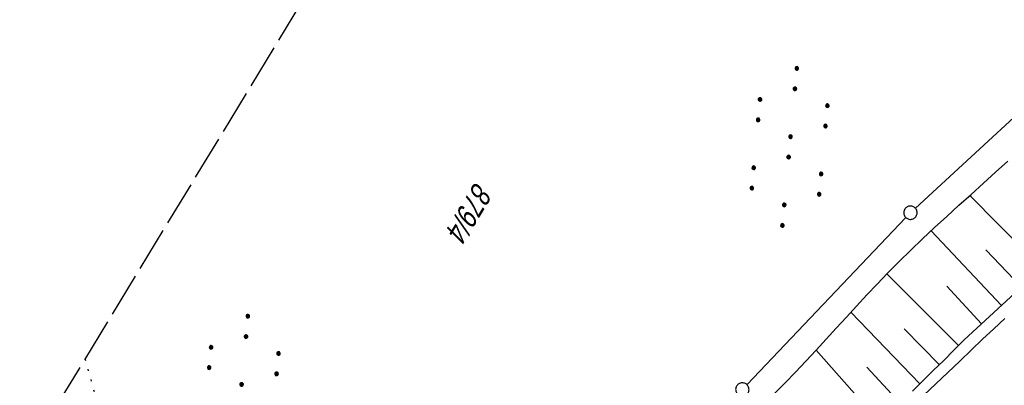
# Model space of a CAD drawing. Extents: x 509601 to 510326, y 459976 to 460916.
# Tile 4 of 39: x 509601 to 509712, y 460135 to 460176. Entities that reach past the tile are written whole.
import ezdxf

# ---------------------------------------------------------------- set-up
doc = ezdxf.new("R2010")
doc.units = 0
doc.header["$LTSCALE"] = 10
doc.header["$MEASUREMENT"] = 0
for name, pattern in [('LT00', [0]), ('LT14', [0.6, 0.5, -0.1]), ('PUNKTX2_STR', [0.6, 0.1, -0.5])]:
    doc.linetypes.add(name, pattern=pattern)
doc.layers.get('0').update_dxf_attribs({"linetype": 'LT00'})
for name, color, linetype in [('--EK_FBR', 1, 'LT00'), ('DFK_FLUR_NR', 250, 'LT00'), ('DFK_GZPKT', 250, 'LT00'), ('DFK_KATASTER', 250, 'LT00'), ('DFK_NUTZUNG', 250, 'LT00'), ('DFK_NUTZUNGSGRENZE', 70, 'PUNKTX2_STR'), ('V109_AFBR_BAB', 250, 'LT00'), ('V109_BOESCH', 250, 'LT00'), ('V109_BOSCHUNG', 250, 'LT00'), ('V110_AFBR_BAB', 250, 'LT00'), ('V110_BOESCH', 250, 'LT00'), ('V110_BOSCHUNG', 250, 'LT00')]:
    doc.layers.add(name, color=color, linetype=linetype)
doc.layers.add('-BLATT_109-RAND', color=7, linetype='LT14', plot=False)
doc.styles.get("Standard").update_dxf_attribs({"font": 'ARIAL.TTF'})

# ---------------------------------------------------------------- blocks, each defined once
blk = doc.blocks.new('SYMB7010')
at = {"color": 0, "linetype": 'ByBlock'}
for points in [[(-0.031408, 0.499213), (-0.093728, 0.49134), (-0.15457, 0.475719), (-0.212975, 0.452595), (-0.268021, 0.422333), (-0.31884, 0.385411), (-0.36463, 0.342411), (-0.40467, 0.29401), (-0.438329, 0.240973), (-0.465074, 0.184136), (-0.484486, 0.124395), (-0.496256, 0.062692), (-0.5002, 0)], [(-0.5002, 0), (-0.496256, -0.062692), (-0.484486, -0.124395), (-0.465075, -0.184136), (-0.438329, -0.240973), (-0.404671, -0.29401), (-0.36463, -0.342411), (-0.31884, -0.385411), (-0.268021, -0.422333), (-0.212975, -0.452595), (-0.154571, -0.475719), (-0.093728, -0.49134), (-0.031408, -0.499213), (0.031408, -0.499213)], [(0.5002, 0), (0.496256, 0.062692), (0.484485, 0.124395), (0.465074, 0.184136), (0.438329, 0.240973), (0.40467, 0.29401), (0.36463, 0.342411), (0.31884, 0.385411), (0.268021, 0.422333), (0.212975, 0.452595), (0.15457, 0.475719), (0.093728, 0.49134), (0.031408, 0.499213), (-0.031408, 0.499213)], [(0.031408, -0.499213), (0.093728, -0.491341), (0.15457, -0.475719), (0.212975, -0.452595), (0.268021, -0.422333), (0.31884, -0.385411), (0.36463, -0.342411), (0.404671, -0.294011), (0.438329, -0.240974), (0.465075, -0.184136), (0.484486, -0.124395), (0.496256, -0.062692), (0.500201, 0)]]:
    blk.add_lwpolyline(points, dxfattribs=at)
blk = doc.blocks.new('SYMB7110')
at = {"color": 0, "linetype": 'ByBlock'}
for p, q in [((-0.515, 0.392919), (-0.515, 0.367081)), ((-0.51, 0.362895), (-0.51, 0.397105)), ((-0.505, 0.399164), (-0.505, 0.360836)), ((-0.5, 0.360204), (-0.5, 0.399796)), ((-0.495, 0.399164), (-0.495, 0.360836)), ((-0.49, 0.362895), (-0.49, 0.397105)), ((-0.485, 0.392919), (-0.485, 0.367081)), ((-0.48, 0.379874), (-0.48, 0.380145)), ((-0.285, 0.392919), (-0.285, 0.367081)), ((-0.28, 0.362895), (-0.28, 0.397105)), ((-0.275, 0.399164), (-0.275, 0.360836)), ((-0.27, 0.360204), (-0.27, 0.399796)), ((-0.265, 0.399164), (-0.265, 0.360836)), ((-0.26, 0.362895), (-0.26, 0.397105)), ((-0.255, 0.392919), (-0.255, 0.367081)), ((-0.25, 0.379874), (-0.25, 0.380146)), ((0.255, 0.392919), (0.255, 0.367081)), ((0.26, 0.362895), (0.26, 0.397105)), ((0.265, 0.399164), (0.265, 0.360836)), ((0.27, 0.360204), (0.27, 0.399796)), ((0.275, 0.399164), (0.275, 0.360836)), ((0.28, 0.362895), (0.28, 0.397105)), ((0.285, 0.392919), (0.285, 0.367081)), ((0.29, 0.379874), (0.29, 0.380145)), ((0.485, 0.392919), (0.485, 0.367081)), ((0.49, 0.362895), (0.49, 0.397105)), ((0.495, 0.399164), (0.495, 0.360836)), ((0.5, 0.360204), (0.5, 0.399796)), ((0.505, 0.399164), (0.505, 0.360836)), ((0.51, 0.362895), (0.51, 0.397105)), ((0.515, 0.392919), (0.515, 0.367081)), ((0.52, 0.379874), (0.52, 0.380146)), ((-0.9, 0.012919), (-0.9, -0.012919)), ((-0.895, -0.017106), (-0.895, 0.017105)), ((-0.89, 0.019164), (-0.89, -0.019164)), ((-0.885, -0.019797), (-0.885, 0.019796)), ((-0.88, 0.019164), (-0.88, -0.019164)), ((-0.875, -0.017106), (-0.875, 0.017105)), ((-0.87, 0.012919), (-0.87, -0.012919)), ((-0.865, -0.000126), (-0.865, 0.000145)), ((-0.67, 0.012919), (-0.67, -0.012919)), ((-0.665, -0.017106), (-0.665, 0.017105)), ((-0.66, 0.019164), (-0.66, -0.019164)), ((-0.655, -0.019797), (-0.655, 0.019796)), ((-0.65, 0.019164), (-0.65, -0.019164)), ((-0.645, -0.017106), (-0.645, 0.017105)), ((-0.64, 0.012919), (-0.64, -0.012919)), ((-0.635, -0.000126), (-0.635, 0.000145)), ((-0.13, 0.012919), (-0.13, -0.012919)), ((-0.125, -0.017105), (-0.125, 0.017105)), ((-0.12, 0.019164), (-0.12, -0.019164)), ((-0.115, -0.019796), (-0.115, 0.019796)), ((-0.11, 0.019164), (-0.11, -0.019164)), ((-0.105, -0.017105), (-0.105, 0.017105)), ((-0.1, 0.012919), (-0.1, -0.012919)), ((-0.095, -0.000126), (-0.095, 0.000146)), ((0.1, 0.012919), (0.1, -0.012919)), ((0.105, -0.017105), (0.105, 0.017105)), ((0.11, 0.019164), (0.11, -0.019164)), ((0.115, -0.019796), (0.115, 0.019796)), ((0.12, 0.019164), (0.12, -0.019164)), ((0.125, -0.017105), (0.125, 0.017105)), ((0.13, 0.012919), (0.13, -0.012919)), ((0.135, -0.000126), (0.135, 0.000146)), ((0.64, 0.012919), (0.64, -0.012919)), ((0.645, -0.017105), (0.645, 0.017105)), ((0.65, 0.019164), (0.65, -0.019164)), ((0.655, -0.019796), (0.655, 0.019796)), ((0.66, 0.019164), (0.66, -0.019164)), ((0.665, -0.017105), (0.665, 0.017105)), ((0.67, 0.012919), (0.67, -0.012919)), ((0.675, -0.000126), (0.675, 0.000146)), ((0.87, 0.012919), (0.87, -0.012919)), ((0.875, -0.017105), (0.875, 0.017105)), ((0.88, 0.019164), (0.88, -0.019164)), ((0.885, -0.019796), (0.885, 0.019796)), ((0.89, 0.019164), (0.89, -0.019164)), ((0.895, -0.017105), (0.895, 0.017105)), ((0.9, 0.012919), (0.9, -0.012919)), ((0.905, -0.000126), (0.905, 0.000146)), ((-0.515, -0.367081), (-0.515, -0.392919)), ((-0.51, -0.397105), (-0.51, -0.362895)), ((-0.505, -0.360836), (-0.505, -0.399164)), ((-0.5, -0.399796), (-0.5, -0.360204)), ((-0.495, -0.360836), (-0.495, -0.399164)), ((-0.49, -0.397106), (-0.49, -0.362895)), ((-0.485, -0.367081), (-0.485, -0.392919)), ((-0.48, -0.380126), (-0.48, -0.379855)), ((-0.285, -0.367081), (-0.285, -0.392919)), ((-0.28, -0.397105), (-0.28, -0.362895)), ((-0.275, -0.360836), (-0.275, -0.399164)), ((-0.27, -0.399796), (-0.27, -0.360204)), ((-0.265, -0.360836), (-0.265, -0.399164)), ((-0.26, -0.397105), (-0.26, -0.362895)), ((-0.255, -0.367081), (-0.255, -0.392919)), ((-0.25, -0.380126), (-0.25, -0.379855)), ((0.255, -0.367081), (0.255, -0.392919)), ((0.26, -0.397105), (0.26, -0.362895)), ((0.265, -0.360836), (0.265, -0.399164)), ((0.27, -0.399796), (0.27, -0.360204)), ((0.275, -0.360836), (0.275, -0.399164)), ((0.28, -0.397105), (0.28, -0.362895)), ((0.285, -0.367081), (0.285, -0.392919)), ((0.29, -0.380126), (0.29, -0.379855)), ((0.485, -0.367081), (0.485, -0.392919)), ((0.49, -0.397105), (0.49, -0.362895)), ((0.495, -0.360836), (0.495, -0.399164)), ((0.5, -0.399796), (0.5, -0.360204)), ((0.505, -0.360836), (0.505, -0.399164)), ((0.51, -0.397105), (0.51, -0.362895)), ((0.515, -0.367081), (0.515, -0.392919)), ((0.52, -0.380126), (0.52, -0.379855))]:
    blk.add_line(p, q, dxfattribs=at)
for points in [[(-0.48, 0.38), (-0.481981, 0.388678), (-0.48753, 0.395637), (-0.49555, 0.399499), (-0.50445, 0.399499), (-0.51247, 0.395637), (-0.518019, 0.388678), (-0.52, 0.38), (-0.518019, 0.371322), (-0.51247, 0.364363), (-0.50445, 0.360501), (-0.49555, 0.360501), (-0.48753, 0.364363), (-0.481981, 0.371322), (-0.48, 0.38)], [(-0.25, 0.38), (-0.251981, 0.388678), (-0.25753, 0.395637), (-0.26555, 0.399499), (-0.27445, 0.399499), (-0.28247, 0.395637), (-0.288019, 0.388678), (-0.29, 0.38), (-0.288019, 0.371322), (-0.28247, 0.364363), (-0.27445, 0.360501), (-0.26555, 0.360501), (-0.25753, 0.364363), (-0.251981, 0.371322), (-0.25, 0.38)], [(0.29, 0.38), (0.288019, 0.388678), (0.28247, 0.395637), (0.27445, 0.399499), (0.26555, 0.399499), (0.25753, 0.395637), (0.251981, 0.388678), (0.25, 0.38), (0.251981, 0.371322), (0.25753, 0.364363), (0.26555, 0.360501), (0.27445, 0.360501), (0.28247, 0.364363), (0.288019, 0.371322), (0.29, 0.38)], [(0.52, 0.38), (0.518019, 0.388678), (0.51247, 0.395637), (0.50445, 0.399499), (0.495549, 0.399499), (0.48753, 0.395637), (0.481981, 0.388678), (0.48, 0.38), (0.481981, 0.371322), (0.48753, 0.364363), (0.495549, 0.360501), (0.50445, 0.360501), (0.51247, 0.364363), (0.518019, 0.371322), (0.52, 0.38)], [(-0.865, 0), (-0.866981, 0.008678), (-0.87253, 0.015637), (-0.88055, 0.019498), (-0.88945, 0.019498), (-0.89747, 0.015637), (-0.903019, 0.008678), (-0.905, 0)], [(-0.905, 0), (-0.903019, -0.008678), (-0.89747, -0.015637), (-0.88945, -0.019499), (-0.88055, -0.019499), (-0.87253, -0.015637), (-0.866981, -0.008678), (-0.865, 0)], [(-0.635, 0), (-0.636981, 0.008678), (-0.64253, 0.015637), (-0.65055, 0.019498), (-0.65945, 0.019498), (-0.66747, 0.015637), (-0.673019, 0.008678), (-0.675, 0)], [(-0.675, 0), (-0.673019, -0.008678), (-0.66747, -0.015637), (-0.65945, -0.019499), (-0.65055, -0.019499), (-0.64253, -0.015637), (-0.636981, -0.008678), (-0.635, 0)], [(-0.095, 0), (-0.096981, 0.008678), (-0.10253, 0.015637), (-0.11055, 0.019499), (-0.11945, 0.019499), (-0.12747, 0.015637), (-0.133019, 0.008678), (-0.135, 0)], [(-0.135, 0), (-0.133019, -0.008678), (-0.12747, -0.015637), (-0.11945, -0.019499), (-0.11055, -0.019499), (-0.10253, -0.015637), (-0.096981, -0.008678), (-0.095, 0)], [(0.135, 0), (0.133019, 0.008678), (0.12747, 0.015637), (0.11945, 0.019499), (0.11055, 0.019499), (0.10253, 0.015637), (0.096981, 0.008678), (0.095, 0)], [(0.095, 0), (0.096981, -0.008678), (0.10253, -0.015637), (0.11055, -0.019499), (0.11945, -0.019499), (0.12747, -0.015637), (0.133019, -0.008678), (0.135, 0)], [(0.675, 0), (0.673019, 0.008678), (0.66747, 0.015637), (0.65945, 0.019499), (0.65055, 0.019499), (0.64253, 0.015637), (0.636981, 0.008678), (0.635, 0)], [(0.635, 0), (0.636981, -0.008678), (0.64253, -0.015637), (0.65055, -0.019499), (0.65945, -0.019499), (0.66747, -0.015637), (0.673019, -0.008678), (0.675, 0)], [(0.905, 0), (0.903019, 0.008678), (0.89747, 0.015637), (0.88945, 0.019499), (0.88055, 0.019499), (0.87253, 0.015637), (0.866981, 0.008678), (0.865, 0)], [(0.865, 0), (0.866981, -0.008678), (0.87253, -0.015637), (0.88055, -0.019499), (0.88945, -0.019499), (0.89747, -0.015637), (0.903019, -0.008678), (0.905, 0)], [(-0.48, -0.38), (-0.481981, -0.371322), (-0.48753, -0.364363), (-0.49555, -0.360501), (-0.50445, -0.360501), (-0.51247, -0.364363), (-0.518019, -0.371322), (-0.52, -0.38), (-0.518019, -0.388678), (-0.51247, -0.395637), (-0.50445, -0.399499), (-0.49555, -0.399499), (-0.48753, -0.395637), (-0.481981, -0.388678), (-0.48, -0.38)], [(-0.25, -0.38), (-0.251981, -0.371322), (-0.25753, -0.364363), (-0.26555, -0.360501), (-0.27445, -0.360501), (-0.28247, -0.364363), (-0.288019, -0.371322), (-0.29, -0.38), (-0.288019, -0.388678), (-0.28247, -0.395637), (-0.27445, -0.399499), (-0.26555, -0.399499), (-0.25753, -0.395637), (-0.251981, -0.388678), (-0.25, -0.38)], [(0.29, -0.38), (0.288019, -0.371322), (0.28247, -0.364363), (0.27445, -0.360501), (0.26555, -0.360501), (0.25753, -0.364363), (0.251981, -0.371322), (0.25, -0.38), (0.251981, -0.388678), (0.25753, -0.395637), (0.26555, -0.399499), (0.27445, -0.399499), (0.28247, -0.395637), (0.288019, -0.388678), (0.29, -0.38)], [(0.52, -0.38), (0.518019, -0.371322), (0.51247, -0.364363), (0.50445, -0.360501), (0.495549, -0.360501), (0.48753, -0.364363), (0.481981, -0.371322), (0.48, -0.38), (0.481981, -0.388678), (0.48753, -0.395637), (0.495549, -0.399499), (0.50445, -0.399499), (0.51247, -0.395637), (0.518019, -0.388678), (0.52, -0.38)]]:
    blk.add_lwpolyline(points, dxfattribs=at)

msp = doc.modelspace()

# ---------------------------------------------------------------- linework, layer by layer
at = {"layer": '--EK_FBR'}
msp.add_lwpolyline([(509711.62, 460142.02), (509710.38, 460140.85), (509709.14, 460139.67), (509707.9, 460138.5), (509706.56, 460137.22), (509705.22, 460135.94), (509703.88, 460134.66), (509702.54, 460133.38)], dxfattribs=at)
msp.add_lwpolyline([(509711.62, 460142.02), (509710.38, 460140.85), (509709.14, 460139.67), (509707.9, 460138.5), (509706.56, 460137.22), (509705.22, 460135.94), (509703.88, 460134.66), (509702.54, 460133.38)], dxfattribs=at)
at = {"layer": '-BLATT_109-RAND'}
msp.add_lwpolyline([(510081.13, 460916.02), (509600.99, 460125.39), (509846.3, 459976.42), (510326.44, 460767.05), (510081.13, 460916.02)], dxfattribs=at)
at = {"layer": 'DFK_KATASTER'}
for p, q in [((509701.58, 460154.4), (509723.34, 460174.44)), ((509682.67, 460134.57), (509700.51, 460153.35))]:
    msp.add_line(p, q, dxfattribs=at)
at = {"layer": 'DFK_NUTZUNGSGRENZE', "ltscale": 0.2}
msp.add_line((509608.32, 460137.47), (509613.91, 460117.55), dxfattribs=at)
at = {"layer": 'V109_AFBR_BAB'}
msp.add_lwpolyline([(509711.62, 460142.02), (509710.38, 460140.85), (509709.14, 460139.67), (509707.9, 460138.5), (509706.56, 460137.22), (509705.22, 460135.94), (509703.88, 460134.66), (509702.54, 460133.38)], dxfattribs=at)
at = {"layer": 'V109_BOESCH'}
for points in [[(509685.76, 460133.59), (509686.95, 460134.78), (509688.12, 460135.99), (509689.28, 460137.21), (509690.43, 460138.44), (509691.57, 460139.68), (509692.7, 460140.93), (509693.84, 460142.17), (509694.98, 460143.41), (509696.12, 460144.65), (509697.28, 460145.87), (509698.45, 460147.08), (509699.75, 460148.39), (509701.07, 460149.68), (509702.4, 460150.96), (509703.75, 460152.22), (509705.11, 460153.47), (509706.47, 460154.72), (509707.85, 460155.95), (509709.22, 460157.19), (509710.59, 460158.43), (509711.96, 460159.67)], [(509712.74, 460144.87), (509711.33, 460143.55), (509709.92, 460142.23), (509708.5, 460140.92), (509707.08, 460139.61)], [(509707.08, 460139.61), (509705.92, 460138.46), (509704.77, 460137.3), (509703.6, 460136.15), (509702.44, 460135), (509701.26, 460133.86)]]:
    msp.add_lwpolyline(points, dxfattribs=at)
at = {"layer": 'V109_BOSCHUNG'}
for p, q in [((509715.68, 460147.72), (509707.69, 460155.82)), ((509711.25, 460143.47), (509703.37, 460151.87)), ((509713.47, 460145.58), (509709.5, 460149.72)), ((509706.44, 460138.98), (509698.38, 460147.01)), ((509709.01, 460141.39), (509705.12, 460145.62)), ((509702.09, 460134.66), (509694.35, 460142.73)), ((509704.29, 460136.82), (509700.31, 460140.85)), ((509697.54, 460130.43), (509690.43, 460138.44)), ((509699.84, 460132.53), (509696.12, 460136.55))]:
    msp.add_line(p, q, dxfattribs=at)
at = {"layer": 'V110_AFBR_BAB'}
msp.add_lwpolyline([(509711.62, 460142.02), (509710.38, 460140.85), (509709.14, 460139.67), (509707.9, 460138.5), (509706.56, 460137.22), (509705.22, 460135.94), (509703.88, 460134.66), (509702.54, 460133.38)], dxfattribs=at)
at = {"layer": 'V110_BOESCH'}
for points in [[(509741.34, 460173.45), (509741.01, 460173.12), (509739.2, 460171.28), (509737.37, 460169.45), (509735.54, 460167.62), (509733.7, 460165.8), (509731.87, 460163.98), (509730.21, 460162.35), (509728.56, 460160.7), (509726.91, 460159.06), (509725.26, 460157.41), (509723.62, 460155.76), (509722.27, 460154.39), (509720.93, 460153.01), (509719.58, 460151.64), (509718.23, 460150.27), (509716.87, 460148.91), (509715.5, 460147.55), (509714.13, 460146.21), (509712.74, 460144.87), (509711.33, 460143.55), (509709.92, 460142.23), (509708.5, 460140.92), (509707.08, 460139.61)], [(509685.76, 460133.59), (509686.95, 460134.78), (509688.12, 460135.99), (509689.28, 460137.21), (509690.43, 460138.44), (509691.57, 460139.68), (509692.7, 460140.93), (509693.84, 460142.17), (509694.98, 460143.41), (509696.12, 460144.65), (509697.28, 460145.87), (509698.45, 460147.08), (509699.75, 460148.39), (509701.07, 460149.68), (509702.4, 460150.96), (509703.75, 460152.22), (509705.11, 460153.47), (509706.47, 460154.72), (509707.85, 460155.95), (509709.22, 460157.19), (509710.59, 460158.43), (509711.96, 460159.67)], [(509707.08, 460139.61), (509705.92, 460138.46), (509704.77, 460137.3), (509703.6, 460136.15), (509702.44, 460135), (509701.26, 460133.86)]]:
    msp.add_lwpolyline(points, dxfattribs=at)
at = {"layer": 'V110_BOSCHUNG'}
for p, q in [((509715.68, 460147.72), (509707.69, 460155.82)), ((509711.25, 460143.47), (509703.37, 460151.87)), ((509713.47, 460145.58), (509709.5, 460149.72)), ((509706.44, 460138.98), (509698.38, 460147.01)), ((509709.01, 460141.39), (509705.12, 460145.62)), ((509702.09, 460134.66), (509694.35, 460142.73)), ((509704.29, 460136.82), (509700.31, 460140.85)), ((509697.54, 460130.43), (509690.43, 460138.44)), ((509699.84, 460132.53), (509696.12, 460136.55))]:
    msp.add_line(p, q, dxfattribs=at)

# ---------------------------------------------------------------- block references
at = {"layer": 'DFK_GZPKT', "xscale": 1.500000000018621, "yscale": 1.5, "zscale": 1.5, "rotation": 264.7377099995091}
for p in [(509701.03, 460153.89), (509682.15, 460134.03)]:
    msp.add_blockref('SYMB7010', p, dxfattribs=at)
at = {"layer": 'DFK_NUTZUNG', "xscale": 10.00000000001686, "yscale": 10, "zscale": 10, "rotation": 264.7377100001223}
for p in [(509687.46, 460161.28), (509625.81, 460133.45)]:
    msp.add_blockref('SYMB7110', p, dxfattribs=at)

# ---------------------------------------------------------------- texts
at = {"layer": 'DFK_FLUR_NR', "oblique": 13.754, "width": 0.75}
msp.add_text('879/4', height=2.5, rotation=238.7304, dxfattribs=at).set_placement((509652.2, 460157.48))

doc.saveas('drawing.dxf')
